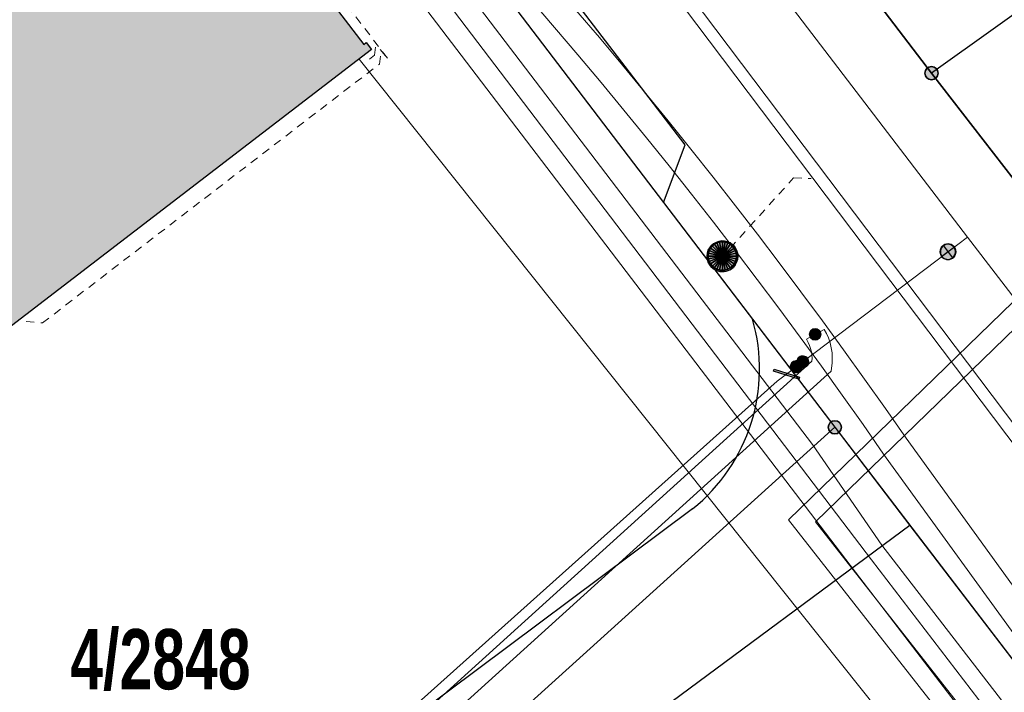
# Model space of a CAD drawing. Header units: metres. Extents: x 2695560 to 2696939, y 1260529 to 1262050.
# Tile 243 of 256: x 2695703 to 2695727, y 1261102 to 1261118. Entities that reach past the tile are written whole.
import ezdxf

# ---------------------------------------------------------------- set-up
doc = ezdxf.new("R2010")
doc.units = ezdxf.units.M
doc.linetypes.add('AUSGEZOGEN', pattern=[0])
doc.linetypes.add('VERDECKT2_S2', pattern=[0.36, 0.2, -0.16])
for name, color, linetype in [('XR$1$AV_Gebäudeflächen (BB)', 7, 'AUSGEZOGEN'), ('XR$1$AV_Grenzpunkte', 7, 'AUSGEZOGEN'), ('XR$1$AV_Grundstück-Nr.', 7, 'AUSGEZOGEN'), ('XR$1$AV_Linien (BB)', 7, 'AUSGEZOGEN'), ('XR$1$AW_LK_Schachtdeckel', 24, 'AUSGEZOGEN'), ('XR$1$EW_LK_Knoten', 1, 'AUSGEZOGEN'), ('XR$1$Liegenschaftsgrenzen', 7, 'AUSGEZOGEN'), ('XR$1$PFAV', 255, 'AUSGEZOGEN'), ('XR$1$PFAW', 255, 'AUSGEZOGEN'), ('XR$1$PFWA', 255, 'AUSGEZOGEN'), ('XR$1$RAEW', 8, 'AUSGEZOGEN'), ('XR$1$WA_LK_Absperrarmatur', 171, 'AUSGEZOGEN'), ('XR$1$WA_LK_Rohrleitungsteil', 171, 'AUSGEZOGEN')]:
    doc.layers.add(name, color=color, linetype=linetype)
for name, color, linetype, lineweight in [('XR$2$ABW-Linie-R-ungenau', 4, 'VERDECKT2_S2', 18), ('XR$2$ABW-LinieFlaeche-R-genau', 4, 'AUSGEZOGEN', 18), ('XR$2$ABW-Punkt', 6, 'AUSGEZOGEN', 18), ('XR$2$ELE-Flaeche-oberirdisch', 1, 'AUSGEZOGEN', 18), ('XR$2$ELE-LinieFlaeche-genau', 1, 'AUSGEZOGEN', 18), ('XR$2$FER-Linie-genau', 30, 'AUSGEZOGEN', 18), ('XR$2$KOM-Linie-U-genau', 91, 'AUSGEZOGEN', 18), ('XR$2$WAS-Linie-genau', 5, 'AUSGEZOGEN', 18), ('XR$2$WAS-Punkt', 5, 'AUSGEZOGEN', 18)]:
    doc.layers.add(name, color=color, linetype=linetype, lineweight=lineweight)
doc.styles.add('ARIAL', font='arial.ttf')

# ---------------------------------------------------------------- blocks, each defined once
blk = doc.blocks.new('COMPLEXOBJECT_227')
at = {"layer": 'XR$1$AV_Linien (BB)', "color": 7, "linetype": 'AUSGEZOGEN', "transparency": 33554687}
blk.add_lwpolyline([(5718.099, 11114.178), (5718.635, 11115.604), (5685.215, 11159.227)], dxfattribs=at)
blk = doc.blocks.new('COMPLEXOBJECT_434')
at = {"layer": 'XR$1$AV_Linien (BB)', "color": 7, "linetype": 'AUSGEZOGEN', "transparency": 33554687}
blk.add_line((5718.813, 11106.629), (5709.449, 11099.641), dxfattribs=at)
blk.add_arc((5716.044, 11110.075), 4.42, 308.7796, 16.1177, dxfattribs=at)
blk = doc.blocks.new('COMPLEXOBJECT_436')
at = {"layer": 'XR$1$AV_Linien (BB)', "color": 7, "linetype": 'AUSGEZOGEN', "transparency": 33554687}
for p, q in [((5724.17, 11106.219), (5711.573, 11096.9)), ((5711.656, 11093.062), (5715.087, 11089.21))]:
    blk.add_line(p, q, dxfattribs=at)
blk.add_arc((5713.739, 11095.027), 2.863, 139.1418, 223.3359, dxfattribs=at)
blk = doc.blocks.new('BAV15')
at = {"layer": 'XR$1$PFAV', "transparency": 33554687}
blk.add_hatch(color=7, dxfattribs=at).paths.add_polyline_path([(0.5, 0), (0.49, 0.101), (0.459, 0.197), (0.41, 0.286), (0.344, 0.362), (0.264, 0.424), (0.174, 0.469), (0.076, 0.494), (-0.025, 0.499), (-0.125, 0.484), (-0.22, 0.449), (-0.306, 0.395), (-0.379, 0.326), (-0.437, 0.243), (-0.477, 0.15), (-0.497, 0.051), (-0.497, -0.051), (-0.477, -0.15), (-0.437, -0.243), (-0.379, -0.326), (-0.306, -0.395), (-0.22, -0.449), (-0.125, -0.484), (-0.025, -0.499), (0.076, -0.494), (0.174, -0.469), (0.264, -0.424), (0.344, -0.362), (0.41, -0.286), (0.459, -0.197), (0.49, -0.101)])
at = {"color": 7, "transparency": 33554687}
for start, end in [(90, 270), (270, 90)]:
    blk.add_arc((0, 0), 0.5, start, end, dxfattribs=at)
at = {"layer": 'XR$1$PFAV', "transparency": 33554687}
blk.add_circle((0, 0), 0.5, dxfattribs=at)
blk = doc.blocks.new('BAW2088')
at = {"layer": 'XR$1$PFAW', "transparency": 33554687}
blk.add_hatch(color=253, dxfattribs=at).paths.add_polyline_path([(0.51, 0), (0.5, 0.101), (0.47, 0.197), (0.421, 0.286), (0.355, 0.362), (0.275, 0.424), (0.184, 0.469), (0.086, 0.494), (-0.015, 0.499), (-0.115, 0.484), (-0.21, 0.449), (-0.296, 0.395), (-0.369, 0.326), (-0.427, 0.243), (-0.467, 0.15), (-0.487, 0.051), (-0.487, -0.051), (-0.467, -0.15), (-0.427, -0.243), (-0.369, -0.326), (-0.296, -0.395), (-0.21, -0.449), (-0.115, -0.484), (-0.015, -0.499), (0.086, -0.494), (0.184, -0.469), (0.275, -0.424), (0.355, -0.362), (0.421, -0.286), (0.47, -0.197), (0.5, -0.101)])
at = {"transparency": 33554687}
for start, end in [(91.1948, 268.8052), (268.8052, 91.1948)]:
    blk.add_arc((0.01, 0), 0.5, start, end, dxfattribs=at)
at = {"layer": 'XR$1$PFAW', "transparency": 33554687}
blk.add_circle((0.01, 0), 0.5, dxfattribs=at)
blk = doc.blocks.new('BWA2013')
at = {"true_color": 0x000000, "transparency": 33554687}
blk.add_hatch(color=18, dxfattribs=at).paths.add_polyline_path([(-0.291, -0.409), (0.352, 0.357), (0.291, 0.409), (-0.352, -0.357)])
at = {"transparency": 33554687}
blk.add_lwpolyline([(-0.291, -0.409), (-0.352, -0.357), (0.291, 0.409), (0.352, 0.357), (-0.291, -0.409)], close=True, dxfattribs=at)
blk = doc.blocks.new('BWA965')
at = {"layer": 'XR$1$PFWA', "transparency": 33554687}
blk.add_hatch(color=7, dxfattribs=at).paths.add_polyline_path([(0, 0.5), (-0.051, 0.497), (-0.101, 0.49), (-0.15, 0.477), (-0.197, 0.459), (-0.243, 0.437), (-0.286, 0.41), (-0.326, 0.379), (-0.362, 0.344), (-0.395, 0.306), (-0.424, 0.264), (-0.449, 0.22), (-0.469, 0.174), (-0.484, 0.125), (-0.494, 0.076), (-0.499, 0.025), (-0.499, -0.025), (-0.494, -0.076), (-0.484, -0.125), (-0.469, -0.174), (-0.449, -0.22), (-0.424, -0.264), (-0.395, -0.306), (-0.362, -0.344), (-0.326, -0.379), (-0.286, -0.41), (-0.243, -0.437), (-0.197, -0.459), (-0.15, -0.477), (-0.101, -0.49), (-0.051, -0.497), (0, -0.5), (0.051, -0.497), (0.101, -0.49), (0.15, -0.477), (0.197, -0.459), (0.243, -0.437), (0.286, -0.41), (0.326, -0.379), (0.362, -0.344), (0.395, -0.306), (0.424, -0.264), (0.449, -0.22), (0.469, -0.174), (0.484, -0.125), (0.494, -0.076), (0.499, -0.025), (0.499, 0.025), (0.494, 0.076), (0.484, 0.125), (0.469, 0.174), (0.449, 0.22), (0.424, 0.264), (0.395, 0.306), (0.362, 0.344), (0.326, 0.379), (0.286, 0.41), (0.243, 0.437), (0.197, 0.459), (0.15, 0.477), (0.101, 0.49), (0.051, 0.497)])
at = {"transparency": 33554687}
blk.add_line((0, 0.5), (0, -0.5), dxfattribs=at)
for start, end in [(90, 270), (270, 90)]:
    blk.add_arc((0, 0), 0.5, start, end, dxfattribs=at)
blk = doc.blocks.new('BEW957')
at = {"layer": 'XR$1$RAEW', "transparency": 33554687}
blk.add_hatch(color=1, dxfattribs=at).paths.add_polyline_path([(-0.5, 0), (-0.497, -0.051), (-0.49, -0.101), (-0.477, -0.15), (-0.459, -0.197), (-0.437, -0.243), (-0.41, -0.286), (-0.379, -0.326), (-0.344, -0.362), (-0.306, -0.395), (-0.264, -0.424), (-0.22, -0.449), (-0.174, -0.469), (-0.125, -0.484), (-0.076, -0.494), (-0.025, -0.499), (0.025, -0.499), (0.076, -0.494), (0.125, -0.484), (0.174, -0.469), (0.22, -0.449), (0.264, -0.424), (0.306, -0.395), (0.344, -0.362), (0.379, -0.326), (0.41, -0.286), (0.437, -0.243), (0.459, -0.197), (0.477, -0.15), (0.49, -0.101), (0.497, -0.051), (0.5, 0), (0.497, 0.051), (0.49, 0.101), (0.477, 0.15), (0.459, 0.197), (0.437, 0.243), (0.41, 0.286), (0.379, 0.326), (0.344, 0.362), (0.306, 0.395), (0.264, 0.424), (0.22, 0.449), (0.174, 0.469), (0.125, 0.484), (0.076, 0.494), (0.025, 0.499), (-0.025, 0.499), (-0.076, 0.494), (-0.125, 0.484), (-0.174, 0.469), (-0.22, 0.449), (-0.264, 0.424), (-0.306, 0.395), (-0.344, 0.362), (-0.379, 0.326), (-0.41, 0.286), (-0.437, 0.243), (-0.459, 0.197), (-0.477, 0.15), (-0.49, 0.101), (-0.497, 0.051)])
at = {"color": 1, "transparency": 33554687}
for start, end in [(90, 180), (180, 270), (0, 90), (270, 0)]:
    blk.add_arc((0, 0), 0.5, start, end, dxfattribs=at)
at = {"layer": 'XR$1$RAEW', "color": 1, "transparency": 33554687}
blk.add_circle((0, 0), 0.5, dxfattribs=at)
blk = doc.blocks.new('WAS-ABSPERRORGAN')
at = {"layer": 'XR$2$WAS-Punkt', "linetype": 'AUSGEZOGEN', "transparency": 33554687}
for p, q in [((0, 200, 2500), (0, -200, 2500)), ((0, 0), (0, 0))]:
    blk.add_line(p, q, dxfattribs=at)
blk.add_circle((0, 0, 502500), 200, dxfattribs=at)
blk = doc.blocks.new('WAS-BOGEN_VERTIKAL')
at = {"layer": 'XR$2$WAS-Punkt', "transparency": 33554687}
blk.add_hatch(color=5, dxfattribs=at).paths.add_polyline_path([(0, -150), (15, -149), (30, -147), (45, -143), (59, -138), (73, -131), (86, -123), (98, -114), (109, -103), (119, -92), (127, -79), (135, -66), (141, -52), (145, -38), (148, -23), (150, -8), (150, 8), (148, 23), (145, 38), (141, 52), (135, 66), (127, 79), (119, 92), (109, 103), (98, 114), (86, 123), (73, 131), (59, 138), (45, 143), (30, 147), (15, 149), (0, 150), (-15, 149), (-30, 147), (-45, 143), (-59, 138), (-73, 131), (-86, 123), (-98, 114), (-109, 103), (-119, 92), (-127, 79), (-135, 66), (-141, 52), (-145, 38), (-148, 23), (-150, 8), (-150, -8), (-148, -23), (-145, -38), (-141, -52), (-135, -66), (-127, -79), (-119, -92), (-109, -103), (-98, -114), (-86, -123), (-73, -131), (-59, -138), (-45, -143), (-30, -147), (-15, -149)])
at = {"layer": 'XR$2$WAS-Punkt', "lineweight": 13, "transparency": 33554687}
for points in [[(-147, 29, 2500), (0, 0, 2500), (-150, 0, 2500)], [(-147, 29), (0, 0), (-150, 0)], [(-147, 29, 2500), (-147, 29), (-150, 0), (-150, 0, 2500)], [(-150, 0, 2500), (0, 0, 2500), (-147, -29, 2500)], [(-150, 0), (0, 0), (-147, -29)], [(-139, 57, 2500), (0, 0, 2500), (-147, 29, 2500)], [(-139, 57), (0, 0), (-147, 29)], [(-139, 57, 2500), (-139, 57), (-147, 29), (-147, 29, 2500)], [(-147, -29, 2500), (0, 0, 2500), (-139, -57, 2500)], [(-147, -29), (0, 0), (-139, -57)], [(-125, 83, 2500), (0, 0, 2500), (-139, 57, 2500)], [(-125, 83), (0, 0), (-139, 57)], [(-125, 83, 2500), (-125, 83), (-139, 57), (-139, 57, 2500)], [(-139, -57, 2500), (0, 0, 2500), (-125, -83, 2500)], [(-139, -57), (0, 0), (-125, -83)], [(-106, 106, 2500), (0, 0, 2500), (-125, 83, 2500)], [(-106, 106), (0, 0), (-125, 83)], [(-106, 106, 2500), (-106, 106), (-125, 83), (-125, 83, 2500)], [(-125, -83, 2500), (0, 0, 2500), (-106, -106, 2500)], [(-125, -83), (0, 0), (-106, -106)], [(-83, 125, 2500), (0, 0, 2500), (-106, 106, 2500)], [(-83, 125), (0, 0), (-106, 106)], [(-83, 125, 2500), (-83, 125), (-106, 106), (-106, 106, 2500)], [(-106, -106, 2500), (0, 0, 2500), (-83, -125, 2500)], [(-106, -106), (0, 0), (-83, -125)], [(-57, 139, 2500), (0, 0, 2500), (-83, 125, 2500)], [(-57, 139), (0, 0), (-83, 125)], [(-57, 139, 2500), (-57, 139), (-83, 125), (-83, 125, 2500)], [(-83, -125, 2500), (0, 0, 2500), (-57, -139, 2500)], [(-83, -125), (0, 0), (-57, -139)], [(-29, 147, 2500), (0, 0, 2500), (-57, 139, 2500)], [(-29, 147), (0, 0), (-57, 139)], [(-29, 147, 2500), (-29, 147), (-57, 139), (-57, 139, 2500)], [(-57, -139, 2500), (0, 0, 2500), (-29, -147, 2500)], [(-57, -139), (0, 0), (-29, -147)], [(0, 150, 2500), (0, 0, 2500), (-29, 147, 2500)], [(0, 150), (0, 0), (-29, 147)], [(0, 150, 2500), (0, 150), (-29, 147), (-29, 147, 2500)], [(-29, -147, 2500), (0, 0, 2500), (0, -150, 2500)], [(-29, -147), (0, 0), (0, -150)], [(29, 147, 2500), (0, 0, 2500), (0, 150, 2500)], [(29, 147), (0, 0), (0, 150)], [(29, 147, 2500), (29, 147), (0, 150), (0, 150, 2500)], [(57, 139, 2500), (0, 0, 2500), (29, 147, 2500)], [(57, 139), (0, 0), (29, 147)], [(83, 125, 2500), (0, 0, 2500), (57, 139, 2500)], [(83, 125), (0, 0), (57, 139)], [(106, 106, 2500), (0, 0, 2500), (83, 125, 2500)], [(106, 106), (0, 0), (83, 125)], [(125, 83, 2500), (0, 0, 2500), (106, 106, 2500)], [(125, 83), (0, 0), (106, 106)], [(139, 57, 2500), (0, 0, 2500), (125, 83, 2500)], [(139, 57), (0, 0), (125, 83)], [(147, 29, 2500), (0, 0, 2500), (139, 57, 2500)], [(147, 29), (0, 0), (139, 57)], [(150, 0, 2500), (0, 0, 2500), (147, 29, 2500)], [(150, 0), (0, 0), (147, 29)], [(0, -150, 2500), (0, 0, 2500), (29, -147, 2500)], [(29, -147, 2500), (0, 0, 2500), (57, -139, 2500)], [(57, -139, 2500), (0, 0, 2500), (83, -125, 2500)], [(83, -125, 2500), (0, 0, 2500), (106, -106, 2500)], [(106, -106, 2500), (0, 0, 2500), (125, -83, 2500)], [(125, -83, 2500), (0, 0, 2500), (139, -57, 2500)], [(139, -57, 2500), (0, 0, 2500), (147, -29, 2500)], [(147, -29, 2500), (0, 0, 2500), (150, 0, 2500)], [(0, -150), (0, 0), (29, -147)], [(29, -147), (0, 0), (57, -139)], [(57, -139), (0, 0), (83, -125)], [(83, -125), (0, 0), (106, -106)], [(106, -106), (0, 0), (125, -83)], [(125, -83), (0, 0), (139, -57)], [(139, -57), (0, 0), (147, -29)], [(147, -29), (0, 0), (150, 0)], [(57, 139, 2500), (57, 139), (29, 147), (29, 147, 2500)], [(83, 125, 2500), (83, 125), (57, 139), (57, 139, 2500)], [(106, 106, 2500), (106, 106), (83, 125), (83, 125, 2500)], [(125, 83, 2500), (125, 83), (106, 106), (106, 106, 2500)], [(139, 57, 2500), (139, 57), (125, 83), (125, 83, 2500)], [(147, 29, 2500), (147, 29), (139, 57), (139, 57, 2500)], [(150, 0, 2500), (150, 0), (147, 29), (147, 29, 2500)], [(-150, 0, 2500), (-150, 0), (-147, -29), (-147, -29, 2500)], [(-147, -29, 2500), (-147, -29), (-139, -57), (-139, -57, 2500)], [(-139, -57, 2500), (-139, -57), (-125, -83), (-125, -83, 2500)], [(-125, -83, 2500), (-125, -83), (-106, -106), (-106, -106, 2500)], [(-106, -106, 2500), (-106, -106), (-83, -125), (-83, -125, 2500)], [(-83, -125, 2500), (-83, -125), (-57, -139), (-57, -139, 2500)], [(-57, -139, 2500), (-57, -139), (-29, -147), (-29, -147, 2500)], [(-29, -147, 2500), (-29, -147), (0, -150), (0, -150, 2500)], [(0, -150, 2500), (0, -150), (29, -147), (29, -147, 2500)], [(29, -147, 2500), (29, -147), (57, -139), (57, -139, 2500)], [(57, -139, 2500), (57, -139), (83, -125), (83, -125, 2500)], [(83, -125, 2500), (83, -125), (106, -106), (106, -106, 2500)], [(106, -106, 2500), (106, -106), (125, -83), (125, -83, 2500)], [(125, -83, 2500), (125, -83), (139, -57), (139, -57, 2500)], [(139, -57, 2500), (139, -57), (147, -29), (147, -29, 2500)], [(147, -29, 2500), (147, -29), (150, 0), (150, 0, 2500)]]:
    blk.add_3dface(points, dxfattribs=at)
blk = doc.blocks.new('ABW-SCHLAMMSAMMLER_RUND')
at = {"layer": 'XR$2$ABW-Punkt', "linetype": 'AUSGEZOGEN', "lineweight": 13, "transparency": 33554687}
for p, q in [((-70, 75, 2500), (70, 75, 2500)), ((-70, -75, 2500), (70, -75, 2500))]:
    blk.add_line(p, q, dxfattribs=at)
blk.add_polyline3d([(90, 0, 2500), (0, 0, 2500), (-90, 0, 2500)], dxfattribs=at)
at = {"layer": 'XR$2$ABW-Punkt', "linetype": 'AUSGEZOGEN', "lineweight": 25, "transparency": 33554687}
for points in [[(-147, 29, 2500), (0, 0, 2500), (-150, 0, 2500)], [(-147, 29), (0, 0), (-150, 0)], [(-147, 29, 2500), (-147, 29), (-150, 0), (-150, 0, 2500)], [(-150, 0, 2500), (0, 0, 2500), (-147, -29, 2500)], [(-150, 0), (0, 0), (-147, -29)], [(-139, 57, 2500), (0, 0, 2500), (-147, 29, 2500)], [(-139, 57), (0, 0), (-147, 29)], [(-139, 57, 2500), (-139, 57), (-147, 29), (-147, 29, 2500)], [(-147, -29, 2500), (0, 0, 2500), (-139, -57, 2500)], [(-147, -29), (0, 0), (-139, -57)], [(-125, 83, 2500), (0, 0, 2500), (-139, 57, 2500)], [(-125, 83), (0, 0), (-139, 57)], [(-125, 83, 2500), (-125, 83), (-139, 57), (-139, 57, 2500)], [(-139, -57, 2500), (0, 0, 2500), (-125, -83, 2500)], [(-139, -57), (0, 0), (-125, -83)], [(-106, 106, 2500), (0, 0, 2500), (-125, 83, 2500)], [(-106, 106), (0, 0), (-125, 83)], [(-106, 106, 2500), (-106, 106), (-125, 83), (-125, 83, 2500)], [(-125, -83, 2500), (0, 0, 2500), (-106, -106, 2500)], [(-125, -83), (0, 0), (-106, -106)], [(-83, 125, 2500), (0, 0, 2500), (-106, 106, 2500)], [(-83, 125), (0, 0), (-106, 106)], [(-83, 125, 2500), (-83, 125), (-106, 106), (-106, 106, 2500)], [(-106, -106, 2500), (0, 0, 2500), (-83, -125, 2500)], [(-106, -106), (0, 0), (-83, -125)], [(-57, 139, 2500), (0, 0, 2500), (-83, 125, 2500)], [(-57, 139), (0, 0), (-83, 125)], [(-57, 139, 2500), (-57, 139), (-83, 125), (-83, 125, 2500)], [(-83, -125, 2500), (0, 0, 2500), (-57, -139, 2500)], [(-83, -125), (0, 0), (-57, -139)], [(-29, 147, 2500), (0, 0, 2500), (-57, 139, 2500)], [(-29, 147), (0, 0), (-57, 139)], [(-29, 147, 2500), (-29, 147), (-57, 139), (-57, 139, 2500)], [(-57, -139, 2500), (0, 0, 2500), (-29, -147, 2500)], [(-57, -139), (0, 0), (-29, -147)], [(0, 150, 2500), (0, 0, 2500), (-29, 147, 2500)], [(0, 150), (0, 0), (-29, 147)], [(0, 150, 2500), (0, 150), (-29, 147), (-29, 147, 2500)], [(-29, -147, 2500), (0, 0, 2500), (0, -150, 2500)], [(-29, -147), (0, 0), (0, -150)], [(29, 147, 2500), (0, 0, 2500), (0, 150, 2500)], [(29, 147), (0, 0), (0, 150)], [(29, 147, 2500), (29, 147), (0, 150), (0, 150, 2500)], [(57, 139, 2500), (0, 0, 2500), (29, 147, 2500)], [(57, 139), (0, 0), (29, 147)], [(83, 125, 2500), (0, 0, 2500), (57, 139, 2500)], [(83, 125), (0, 0), (57, 139)], [(106, 106, 2500), (0, 0, 2500), (83, 125, 2500)], [(106, 106), (0, 0), (83, 125)], [(125, 83, 2500), (0, 0, 2500), (106, 106, 2500)], [(125, 83), (0, 0), (106, 106)], [(139, 57, 2500), (0, 0, 2500), (125, 83, 2500)], [(139, 57), (0, 0), (125, 83)], [(147, 29, 2500), (0, 0, 2500), (139, 57, 2500)], [(147, 29), (0, 0), (139, 57)], [(150, 0, 2500), (0, 0, 2500), (147, 29, 2500)], [(150, 0), (0, 0), (147, 29)], [(0, -150, 2500), (0, 0, 2500), (29, -147, 2500)], [(29, -147, 2500), (0, 0, 2500), (57, -139, 2500)], [(57, -139, 2500), (0, 0, 2500), (83, -125, 2500)], [(83, -125, 2500), (0, 0, 2500), (106, -106, 2500)], [(106, -106, 2500), (0, 0, 2500), (125, -83, 2500)], [(125, -83, 2500), (0, 0, 2500), (139, -57, 2500)], [(139, -57, 2500), (0, 0, 2500), (147, -29, 2500)], [(147, -29, 2500), (0, 0, 2500), (150, 0, 2500)], [(0, -150), (0, 0), (29, -147)], [(29, -147), (0, 0), (57, -139)], [(57, -139), (0, 0), (83, -125)], [(83, -125), (0, 0), (106, -106)], [(106, -106), (0, 0), (125, -83)], [(125, -83), (0, 0), (139, -57)], [(139, -57), (0, 0), (147, -29)], [(147, -29), (0, 0), (150, 0)], [(57, 139, 2500), (57, 139), (29, 147), (29, 147, 2500)], [(83, 125, 2500), (83, 125), (57, 139), (57, 139, 2500)], [(106, 106, 2500), (106, 106), (83, 125), (83, 125, 2500)], [(125, 83, 2500), (125, 83), (106, 106), (106, 106, 2500)], [(139, 57, 2500), (139, 57), (125, 83), (125, 83, 2500)], [(147, 29, 2500), (147, 29), (139, 57), (139, 57, 2500)], [(150, 0, 2500), (150, 0), (147, 29), (147, 29, 2500)], [(-150, 0, 2500), (-150, 0), (-147, -29), (-147, -29, 2500)], [(-147, -29, 2500), (-147, -29), (-139, -57), (-139, -57, 2500)], [(-139, -57, 2500), (-139, -57), (-125, -83), (-125, -83, 2500)], [(-125, -83, 2500), (-125, -83), (-106, -106), (-106, -106, 2500)], [(-106, -106, 2500), (-106, -106), (-83, -125), (-83, -125, 2500)], [(-83, -125, 2500), (-83, -125), (-57, -139), (-57, -139, 2500)], [(-57, -139, 2500), (-57, -139), (-29, -147), (-29, -147, 2500)], [(-29, -147, 2500), (-29, -147), (0, -150), (0, -150, 2500)], [(0, -150, 2500), (0, -150), (29, -147), (29, -147, 2500)], [(29, -147, 2500), (29, -147), (57, -139), (57, -139, 2500)], [(57, -139, 2500), (57, -139), (83, -125), (83, -125, 2500)], [(83, -125, 2500), (83, -125), (106, -106), (106, -106, 2500)], [(106, -106, 2500), (106, -106), (125, -83), (125, -83, 2500)], [(125, -83, 2500), (125, -83), (139, -57), (139, -57, 2500)], [(139, -57, 2500), (139, -57), (147, -29), (147, -29, 2500)], [(147, -29, 2500), (147, -29), (150, 0), (150, 0, 2500)]]:
    blk.add_3dface(points, dxfattribs=at)
blk = doc.blocks.new('ABW-DECKEL')
at = {"layer": 'XR$2$ABW-Punkt', "linetype": 'AUSGEZOGEN', "lineweight": 25, "transparency": 33554687}
for points in [[(-247, 247, 2500), (0, 0, 2500), (-291, 194, 2500)], [(-247, 247), (0, 0), (-291, 194)], [(-247, 247, 2500), (-247, 247), (-291, 194), (-291, 194, 2500)], [(-194, 291, 2500), (0, 0, 2500), (-247, 247, 2500)], [(-194, 291), (0, 0), (-247, 247)], [(-194, 291, 2500), (-194, 291), (-247, 247), (-247, 247, 2500)], [(-134, 323, 2500), (0, 0, 2500), (-194, 291, 2500)], [(-134, 323), (0, 0), (-194, 291)], [(-134, 323, 2500), (-134, 323), (-194, 291), (-194, 291, 2500)], [(-68, 343, 2500), (0, 0, 2500), (-134, 323, 2500)], [(-68, 343), (0, 0), (-134, 323)], [(-68, 343, 2500), (-68, 343), (-134, 323), (-134, 323, 2500)], [(0, 350, 2500), (0, 0, 2500), (-68, 343, 2500)], [(0, 350), (0, 0), (-68, 343)], [(0, 350, 2500), (0, 350), (-68, 343), (-68, 343, 2500)], [(68, 343, 2500), (0, 0, 2500), (0, 350, 2500)], [(68, 343), (0, 0), (0, 350)], [(68, 343, 2500), (68, 343), (0, 350), (0, 350, 2500)], [(134, 323, 2500), (0, 0, 2500), (68, 343, 2500)], [(134, 323), (0, 0), (68, 343)], [(194, 291, 2500), (0, 0, 2500), (134, 323, 2500)], [(194, 291), (0, 0), (134, 323)], [(247, 247, 2500), (0, 0, 2500), (194, 291, 2500)], [(247, 247), (0, 0), (194, 291)], [(291, 194, 2500), (0, 0, 2500), (247, 247, 2500)], [(291, 194), (0, 0), (247, 247)], [(134, 323, 2500), (134, 323), (68, 343), (68, 343, 2500)], [(194, 291, 2500), (194, 291), (134, 323), (134, 323, 2500)], [(247, 247, 2500), (247, 247), (194, 291), (194, 291, 2500)], [(291, 194, 2500), (291, 194), (247, 247), (247, 247, 2500)], [(-343, 68, 2500), (0, 0, 2500), (-350, 0, 2500)], [(-343, 68), (0, 0), (-350, 0)], [(-343, 68, 2500), (-343, 68), (-350, 0), (-350, 0, 2500)], [(-350, 0, 2500), (0, 0, 2500), (-343, -68, 2500)], [(-350, 0), (0, 0), (-343, -68)], [(-323, 134, 2500), (0, 0, 2500), (-343, 68, 2500)], [(-323, 134), (0, 0), (-343, 68)], [(-323, 134, 2500), (-323, 134), (-343, 68), (-343, 68, 2500)], [(-343, -68, 2500), (0, 0, 2500), (-323, -134, 2500)], [(-343, -68), (0, 0), (-323, -134)], [(-291, 194, 2500), (0, 0, 2500), (-323, 134, 2500)], [(-291, 194), (0, 0), (-323, 134)], [(-291, 194, 2500), (-291, 194), (-323, 134), (-323, 134, 2500)], [(-323, -134, 2500), (0, 0, 2500), (-291, -194, 2500)], [(-323, -134), (0, 0), (-291, -194)], [(-291, -194, 2500), (0, 0, 2500), (-247, -247, 2500)], [(-291, -194), (0, 0), (-247, -247)], [(-247, -247, 2500), (0, 0, 2500), (-194, -291, 2500)], [(-247, -247), (0, 0), (-194, -291)], [(-194, -291, 2500), (0, 0, 2500), (-134, -323, 2500)], [(-194, -291), (0, 0), (-134, -323)], [(-134, -323, 2500), (0, 0, 2500), (-68, -343, 2500)], [(-134, -323), (0, 0), (-68, -343)], [(-68, -343, 2500), (0, 0, 2500), (0, -350, 2500)], [(-68, -343), (0, 0), (0, -350)], [(323, 134, 2500), (0, 0, 2500), (291, 194, 2500)], [(323, 134), (0, 0), (291, 194)], [(343, 68, 2500), (0, 0, 2500), (323, 134, 2500)], [(343, 68), (0, 0), (323, 134)], [(350, 0, 2500), (0, 0, 2500), (343, 68, 2500)], [(350, 0), (0, 0), (343, 68)], [(0, -350, 2500), (0, 0, 2500), (68, -343, 2500)], [(68, -343, 2500), (0, 0, 2500), (134, -323, 2500)], [(134, -323, 2500), (0, 0, 2500), (194, -291, 2500)], [(194, -291, 2500), (0, 0, 2500), (247, -247, 2500)], [(247, -247, 2500), (0, 0, 2500), (291, -194, 2500)], [(291, -194, 2500), (0, 0, 2500), (323, -134, 2500)], [(323, -134, 2500), (0, 0, 2500), (343, -68, 2500)], [(343, -68, 2500), (0, 0, 2500), (350, 0, 2500)], [(0, -350), (0, 0), (68, -343)], [(68, -343), (0, 0), (134, -323)], [(134, -323), (0, 0), (194, -291)], [(194, -291), (0, 0), (247, -247)], [(247, -247), (0, 0), (291, -194)], [(291, -194), (0, 0), (323, -134)], [(323, -134), (0, 0), (343, -68)], [(343, -68), (0, 0), (350, 0)], [(323, 134, 2500), (323, 134), (291, 194), (291, 194, 2500)], [(343, 68, 2500), (343, 68), (323, 134), (323, 134, 2500)], [(350, 0, 2500), (350, 0), (343, 68), (343, 68, 2500)], [(-350, 0, 2500), (-350, 0), (-343, -68), (-343, -68, 2500)], [(-343, -68, 2500), (-343, -68), (-323, -134), (-323, -134, 2500)], [(-323, -134, 2500), (-323, -134), (-291, -194), (-291, -194, 2500)], [(-291, -194, 2500), (-291, -194), (-247, -247), (-247, -247, 2500)], [(247, -247, 2500), (247, -247), (291, -194), (291, -194, 2500)], [(291, -194, 2500), (291, -194), (323, -134), (323, -134, 2500)], [(323, -134, 2500), (323, -134), (343, -68), (343, -68, 2500)], [(343, -68, 2500), (343, -68), (350, 0), (350, 0, 2500)], [(-247, -247, 2500), (-247, -247), (-194, -291), (-194, -291, 2500)], [(-194, -291, 2500), (-194, -291), (-134, -323), (-134, -323, 2500)], [(-134, -323, 2500), (-134, -323), (-68, -343), (-68, -343, 2500)], [(-68, -343, 2500), (-68, -343), (0, -350), (0, -350, 2500)], [(0, -350, 2500), (0, -350), (68, -343), (68, -343, 2500)], [(68, -343, 2500), (68, -343), (134, -323), (134, -323, 2500)], [(134, -323, 2500), (134, -323), (194, -291), (194, -291, 2500)], [(194, -291, 2500), (194, -291), (247, -247), (247, -247, 2500)]]:
    blk.add_3dface(points, dxfattribs=at)

msp = doc.modelspace()

# ---------------------------------------------------------------- hatches: boundary and pattern name
at = {"layer": 'XR$1$AV_Gebäudeflächen (BB)', "true_color": 0xd2d2d2, "transparency": 33554687}
msp.add_hatch(color=254, dxfattribs=at).paths.add_polyline_path([(2695699.93, 1261133.17), (2695691.23, 1261126.47), (2695700.29, 1261114.646), (2695702.945, 1261111.18), (2695702.869, 1261111.122), (2695703.003, 1261110.947), (2695711.873, 1261117.758), (2695711.739, 1261117.933), (2695711.68, 1261117.888), (2695707.729, 1261123.045), (2695707.038, 1261122.516), (2695703.246, 1261127.466), (2695703.937, 1261128.001)])

# ---------------------------------------------------------------- linework, layer by layer
at = {"layer": 'XR$1$AV_Linien (BB)', "color": 7, "linetype": 'AUSGEZOGEN', "transparency": 33554687}
for p, q in [((2695719.069, 1261113.988), (2695721.261, 1261111.112)), ((2695725.14, 1261106.029), (2695740.63, 1261085.76))]:
    msp.add_line(p, q, dxfattribs=at)
for points in [[(2695686.964, 1261167.921), (2695691.28, 1261162.26), (2695710.1, 1261137.59), (2695725.67, 1261117.18), (2695728.98, 1261112.91), (2695730.574, 1261110.819)], [(2695684.146, 1261159.373), (2695686.746, 1261156.158), (2695702.77, 1261135.37), (2695704.42, 1261133.21), (2695719.069, 1261113.988)], [(2695699.93, 1261133.17), (2695703.937, 1261128.001), (2695703.246, 1261127.466), (2695707.038, 1261122.516), (2695707.729, 1261123.045), (2695711.68, 1261117.888), (2695711.739, 1261117.933), (2695711.873, 1261117.758), (2695703.003, 1261110.947), (2695702.869, 1261111.122), (2695702.945, 1261111.18), (2695700.29, 1261114.646)], [(2695721.261, 1261111.112), (2695723.29, 1261108.45), (2695725.14, 1261106.029)]]:
    msp.add_lwpolyline(points, dxfattribs=at)
at = {"layer": 'XR$1$Liegenschaftsgrenzen', "color": 7, "linetype": 'AUSGEZOGEN', "transparency": 33554687}
for q in [(2695705.115, 1261092.03), (2695740.63, 1261085.76)]:
    msp.add_line((2695723.29, 1261108.45), q, dxfattribs=at)
for points in [[(2695725.67, 1261117.18), (2695710.1, 1261137.59), (2695691.28, 1261162.26), (2695674.65, 1261184.074)], [(2695702.77, 1261135.37), (2695704.42, 1261133.21), (2695723.29, 1261108.45)], [(2695758.06, 1261124.739), (2695750.9, 1261135.2), (2695725.67, 1261117.18)], [(2695764.79, 1261065.86), (2695747.78, 1261088.26), (2695728.98, 1261112.91), (2695725.67, 1261117.18)]]:
    msp.add_lwpolyline(points, dxfattribs=at)
at = {"layer": 'XR$2$ABW-Linie-R-ungenau', "linetype": 'VERDECKT2_S2', "transparency": 33554687}
for points in [[(2695712.087, 1261117.759), (2695712.267, 1261117.55), (2695706.695, 1261124.77), (2695706.234, 1261124.825), (2695705.58, 1261124.236)], [(2695711.821, 1261117.522), (2695711.944, 1261117.619), (2695711.98, 1261117.908)], [(2695703.363, 1261111.057), (2695703.764, 1261111.022), (2695712.066, 1261117.402), (2695712.113, 1261117.742)], [(2695720.708, 1261112.861), (2695722.274, 1261114.602), (2695722.705, 1261114.583)]]:
    msp.add_lwpolyline(points, dxfattribs=at)
at = {"layer": 'XR$2$ABW-LinieFlaeche-R-genau', "linetype": 'AUSGEZOGEN', "transparency": 33554687}
msp.add_lwpolyline([(2695717.571, 1261121.949), (2695762.171, 1261062.851), (2695761.931, 1261062.671), (2695717.331, 1261121.769), (2695717.571, 1261121.949)], close=True, dxfattribs=at)
at = {"layer": 'XR$2$ELE-Flaeche-oberirdisch', "transparency": 33554687}
msp.add_lwpolyline([(2695679.874, 1261163.383), (2695679.423, 1261163.034), (2695689.257, 1261150.31), (2695701.189, 1261134.534), (2695723.798, 1261104.882), (2695740.044, 1261083.681), (2695740.442, 1261083.986), (2695724.196, 1261105.186), (2695701.617, 1261134.854), (2695689.712, 1261150.654), (2695679.874, 1261163.383)], close=True, dxfattribs=at)
for points in [[(2695728.783, 1261103.015), (2695725.043, 1261108.181), (2695724.535, 1261108.91), (2695724.022, 1261109.635), (2695723.504, 1261110.357), (2695722.981, 1261111.075), (2695722.454, 1261111.79), (2695721.921, 1261112.501), (2695721.383, 1261113.208), (2695720.841, 1261113.912), (2695720.294, 1261114.612), (2695719.742, 1261115.308), (2695719.185, 1261116), (2695718.623, 1261116.689), (2695718.057, 1261117.373), (2695717.486, 1261118.054), (2695716.91, 1261118.73), (2695716.33, 1261119.403), (2695690.375, 1261153.278)], [(2695689.79, 1261152.923), (2695715.806, 1261118.975), (2695716.384, 1261118.305), (2695716.958, 1261117.63), (2695717.527, 1261116.952), (2695718.092, 1261116.269), (2695718.652, 1261115.583), (2695719.207, 1261114.893), (2695719.757, 1261114.199), (2695720.302, 1261113.502), (2695720.843, 1261112.8), (2695721.379, 1261112.095), (2695721.909, 1261111.387), (2695722.435, 1261110.674), (2695722.957, 1261109.958), (2695723.473, 1261109.239), (2695723.984, 1261108.516), (2695724.49, 1261107.789), (2695728.24, 1261102.611)]]:
    msp.add_lwpolyline(points, dxfattribs=at)
at = {"layer": 'XR$2$ELE-LinieFlaeche-genau', "linetype": 'AUSGEZOGEN', "transparency": 33554687}
msp.add_lwpolyline([(2695710.497, 1261099.004), (2695722.724, 1261110.077), (2695722.724, 1261110.077), (2695722.727, 1261110.156), (2695722.722, 1261110.235), (2695722.71, 1261110.314), (2695722.692, 1261110.391), (2695722.666, 1261110.467), (2695722.632, 1261110.541), (2695722.588, 1261110.62), (2695723.024, 1261110.864), (2695723.08, 1261110.765), (2695723.13, 1261110.651), (2695723.172, 1261110.533), (2695723.202, 1261110.41), (2695723.22, 1261110.287), (2695723.227, 1261110.16), (2695723.222, 1261110.035), (2695723.196, 1261109.831), (2695710.833, 1261098.634), (2695710.497, 1261099.004)], close=True, dxfattribs=at)
at = {"layer": 'XR$2$FER-Linie-genau', "linetype": 'AUSGEZOGEN', "transparency": 33554687}
for points in [[(2695740.054, 1261155.689), (2695756.518, 1261138.679), (2695740.487, 1261123.258), (2695728.581, 1261111.717), (2695722.816, 1261106.12), (2695737.556, 1261087.32), (2695718.349, 1261069.838), (2695715.143, 1261073.366)], [(2695739.693, 1261155.343), (2695755.81, 1261138.691), (2695740.139, 1261123.618), (2695728.233, 1261112.075), (2695722.146, 1261106.166), (2695736.876, 1261087.378), (2695718.383, 1261070.544), (2695715.515, 1261073.701)]]:
    msp.add_lwpolyline(points, dxfattribs=at)
at = {"layer": 'XR$2$KOM-Linie-U-genau', "linetype": 'AUSGEZOGEN', "transparency": 33554687}
for points in [[(2695705.327, 1261144.031), (2695698.804, 1261139.359), (2695703.868, 1261132.783), (2695722.736, 1261108.025), (2695724.447, 1261105.544)], [(2695724.447, 1261105.544), (2695742.786, 1261081.782), (2695771.507, 1261104.102), (2695766.185, 1261111.821), (2695788.596, 1261128.226)], [(2695735.481, 1261088.541), (2695726.751, 1261098.48), (2695711.57, 1261117.523)]]:
    msp.add_lwpolyline(points, dxfattribs=at)
at = {"layer": 'XR$2$WAS-Linie-genau', "linetype": 'AUSGEZOGEN', "transparency": 33554687}
for p, q in [((2695710.737, 1261133.857), (2695726.557, 1261113.14)), ((2695726.078, 1261112.777), (2695726.557, 1261113.14)), ((2695726.557, 1261113.14), (2695729.292, 1261109.562)), ((2695722.499, 1261110.065), (2695726.078, 1261112.777)), ((2695722.098, 1261109.761), (2695722.339, 1261109.944)), ((2695722.339, 1261109.944), (2695722.499, 1261110.065)), ((2695721.865, 1261109.585), (2695722.098, 1261109.761)), ((2695708.922, 1261097.99), (2695721.865, 1261109.585))]:
    msp.add_line(p, q, dxfattribs=at)

# ---------------------------------------------------------------- block references
at = {"layer": 'XR$1$AV_Grenzpunkte', "color": 7, "linetype": 'AUSGEZOGEN', "lineweight": -3, "transparency": 33554687, "xscale": 0.3249999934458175, "yscale": 0.3249999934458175}
for p in [(2695725.67, 1261117.18), (2695723.29, 1261108.45)]:
    msp.add_blockref('BAV15', p, dxfattribs=at)
at = {"layer": 'XR$1$AV_Linien (BB)', "color": 7, "linetype": 'AUSGEZOGEN', "lineweight": -3, "transparency": 33554687}
for name in ['COMPLEXOBJECT_227', 'COMPLEXOBJECT_434', 'COMPLEXOBJECT_436']:
    msp.add_blockref(name, (2690000.97, 1249999.81), dxfattribs=at)
at = {"layer": 'XR$1$AW_LK_Schachtdeckel', "color": 24, "linetype": 'AUSGEZOGEN', "lineweight": -3, "transparency": 33554687, "xscale": 0.7578193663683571, "yscale": 0.7578193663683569, "rotation": 306.279748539}
msp.add_blockref('BAW2088', (2695720.516, 1261112.671), dxfattribs=at)
at = {"layer": 'XR$1$EW_LK_Knoten', "color": 1, "linetype": 'AUSGEZOGEN', "lineweight": -3, "transparency": 33554687, "xscale": 0.2749999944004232, "yscale": 0.2749999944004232}
msp.add_blockref('BEW957', (2695722.804, 1261110.742), dxfattribs=at)
at = {"layer": 'XR$1$WA_LK_Absperrarmatur', "color": 171, "linetype": 'AUSGEZOGEN', "lineweight": -3, "transparency": 33554687, "xscale": 0.3749999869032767, "yscale": 0.3749999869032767, "rotation": 37.15478515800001}
msp.add_blockref('BWA965', (2695726.076, 1261112.777), dxfattribs=at)
at = {"layer": 'XR$1$WA_LK_Rohrleitungsteil', "color": 171, "linetype": 'AUSGEZOGEN', "lineweight": -3, "transparency": 33554687, "xscale": 0.6499999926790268, "yscale": 0.649999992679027, "rotation": 112.7258605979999}
msp.add_blockref('BWA2013', (2695722.096, 1261109.761), dxfattribs=at)
at = {"layer": 'XR$2$ABW-Punkt', "color": 6, "linetype": 'AUSGEZOGEN', "lineweight": 18, "transparency": 33554687, "xscale": 0.001, "yscale": 0.001, "zscale": 0.001, "rotation": 360}
for name in ['ABW-DECKEL', 'ABW-SCHLAMMSAMMLER_RUND']:
    msp.add_blockref(name, (2695720.518, 1261112.671), dxfattribs=at)
at = {"layer": 'XR$2$WAS-Punkt', "color": 5, "linetype": 'AUSGEZOGEN', "lineweight": 18, "transparency": 33554687, "xscale": 0.001, "yscale": 0.001, "zscale": 0.001, "rotation": 307.2}
for name, p in [('WAS-ABSPERRORGAN', (2695726.078, 1261112.777)), ('WAS-BOGEN_VERTIKAL', (2695722.339, 1261109.944)), ('WAS-BOGEN_VERTIKAL', (2695722.499, 1261110.065))]:
    msp.add_blockref(name, p, dxfattribs=at)

# ---------------------------------------------------------------- texts
at = {"layer": 'XR$1$AV_Grundstück-Nr.', "color": 7, "transparency": 33554687, "insert": (2695706.671, 1261102.712), "char_height": 1.48491, "width": 4.99135, "attachment_point": 5, "style": 'ARIAL'}
msp.add_mtext('\\A1;{\\fArial|i0|b1;\\H1.484908;\\W0.700000;\\C7;4/2848}\\P', dxfattribs=at)

doc.saveas('drawing.dxf')
